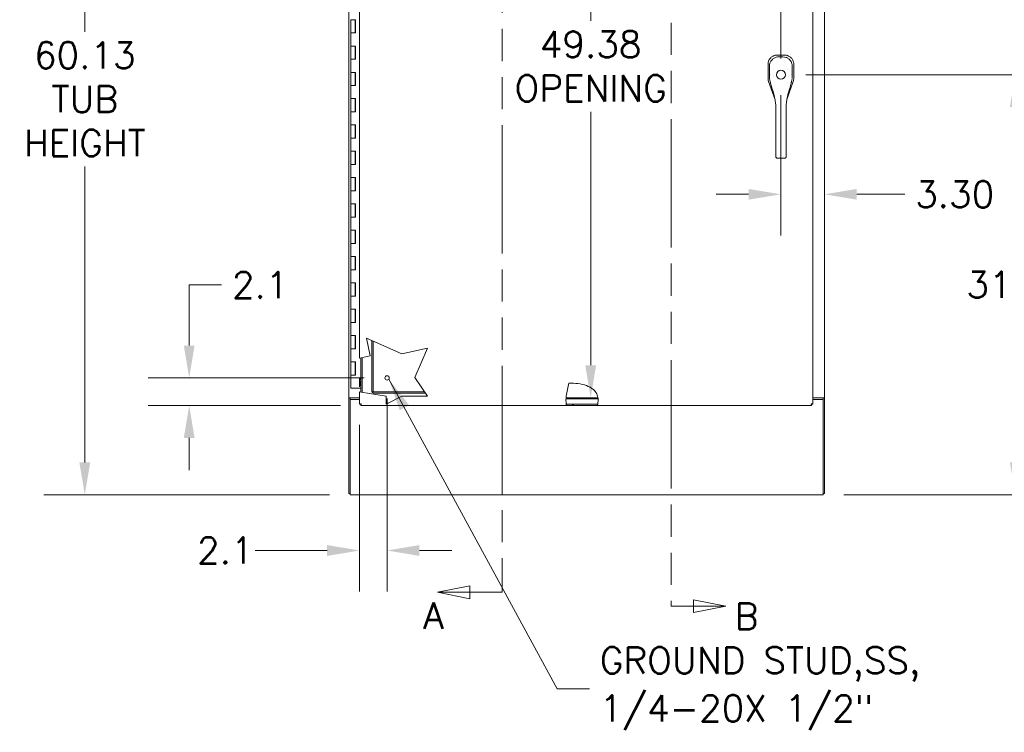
# Model space of a CAD drawing. Header units: inches. Extents: x 3 to 422, y 9 to 266.
# Tile 19 of 41: x 134 to 208, y 111 to 165. Entities that reach past the tile are written whole.
import ezdxf

# ---------------------------------------------------------------- set-up
doc = ezdxf.new("R2010")
doc.units = ezdxf.units.IN
doc.header["$LTSCALE"] = 25
doc.header["$MEASUREMENT"] = 0
doc.linetypes.add('DOUBLE_DASH_CHAIN', pattern=[1.2403, 0.6614, -0.0827, 0.1654, -0.0827, 0.1654, -0.0827])
for name, color, linetype, lineweight in [('Dimension (ANSI)', 7, 'Continuous', 5), ('Hatch (ANSI)', 7, 'Continuous', 5), ('Section Line (ANSI)', 7, 'DOUBLE_DASH_CHAIN', 5), ('Symbol (ANSI)', 7, 'Continuous', 5), ('Visible (ANSI)', 7, 'Continuous', 5)]:
    doc.layers.add(name, color=color, linetype=linetype, lineweight=lineweight)
doc.styles.add('ROMANS', font='romans.shx')
doc.dimstyles.new('Default (ANSI)', dxfattribs={"dimscale": 25, "dimtxt": 0.08, "dimasz": 0.098425, "dimexe": 0.125, "dimexo": 0.0625, "dimgap": 0.031496, "dimtad": 0, "dimtih": 1, "dimtoh": 1, "dimrnd": 1e-08, "dimzin": 0, "dimdsep": 46, "dimtxsty": 'ROMANS', "dimcen": 0.09, "dimdle": 0.393701, "dimclrd": 256, "dimclre": 256, "dimclrt": 256, "dimadec": 0, "dimazin": 0, "dimtfac": 1.25, "dimtofl": 0, "dimtmove": 0, "dimatfit": 3, "dimfxl": 0, "dimtolj": 1, "dimtzin": 0, "dimlwd": -1, "dimlwe": -1, "dimarcsym": 0})
doc.dimstyles.new('Default (ANSI)$7', dxfattribs={"dimscale": 25, "dimtxt": 0.08, "dimasz": 0.098425, "dimexe": 0.125, "dimexo": 0.0625, "dimgap": 0.031496, "dimtad": 0, "dimtih": 1, "dimtoh": 1, "dimrnd": 1e-08, "dimzin": 0, "dimdsep": 46, "dimtxsty": 'ROMANS', "dimcen": 0.09, "dimdle": 0.393701, "dimclrd": 256, "dimclre": 256, "dimclrt": 256, "dimadec": 0, "dimazin": 0, "dimtfac": 1.25, "dimtofl": 0, "dimtmove": 0, "dimatfit": 3, "dimfxl": 0, "dimtolj": 1, "dimtzin": 0, "dimlwd": -1, "dimlwe": -1, "dimarcsym": 0})

# ---------------------------------------------------------------- blocks, each defined once
blk = doc.blocks.new('2dTransSection0')
at = {"layer": 'Section Line (ANSI)', "linetype": 'Continuous'}
for p, q in [((6.743, 7.7661), (6.645, 7.7466)), ((6.743, 7.7271), (6.743, 7.7661)), ((6.743, 7.7466), (6.645, 7.7466)), ((6.645, 7.7466), (6.743, 7.7271)), ((6.8109, 7.7466), (6.743, 7.7466)), ((6.8109, 7.7466), (6.8109, 7.7309)), ((6.7128, 4.8843), (6.6148, 4.8648)), ((6.7128, 4.8453), (6.7128, 4.8843)), ((6.8109, 4.8806), (6.8109, 4.8648)), ((6.7128, 4.8648), (6.6148, 4.8648)), ((6.6148, 4.8648), (6.7128, 4.8453)), ((6.8109, 4.8648), (6.7128, 4.8648))]:
    blk.add_line(p, q, dxfattribs=at)
at = {"layer": 'Section Line (ANSI)', "linetype": 'DOUBLE_DASH_CHAIN', "ltscale": 0.023579}
blk.add_line((6.8109, 7.7466), (6.8109, 4.8648), dxfattribs=at)
at = {"layer": 'Section Line (ANSI)', "linetype": 'Continuous', "flags": 128}
for points in [[(6.743, 7.7661), (6.645, 7.7466)], [(6.7128, 4.8843), (6.6148, 4.8648)]]:
    blk.add_lwpolyline(points, dxfattribs=at)
at = {"layer": 'Section Line (ANSI)'}
for points in [[(6.743, 7.7661), (6.645, 7.7466), (6.743, 7.7271), (6.743, 7.7661)], [(6.7128, 4.8843), (6.6148, 4.8648), (6.7128, 4.8453), (6.7128, 4.8843)]]:
    blk.add_solid(points, dxfattribs=at)
at = {"layer": 'Section Line (ANSI)', "insert": (6.5999, 7.7629), "char_height": 0.08, "attachment_point": 7, "line_spacing_factor": 2.283283, "style": 'ROMANS'}
blk.add_mtext('A', dxfattribs=at)
at = {"layer": 'Section Line (ANSI)', "insert": (6.571, 4.7542), "char_height": 0.08, "attachment_point": 7, "style": 'ROMANS'}
blk.add_mtext('A', dxfattribs=at)
blk = doc.blocks.new('2dTransSection1')
at = {"layer": 'Section Line (ANSI)', "linetype": 'Continuous'}
for p, q in [((7.4699, 7.7675), (7.3719, 7.787)), ((7.3719, 7.787), (7.3719, 7.748)), ((7.3247, 7.7675), (7.3247, 7.7517)), ((7.3247, 7.7675), (7.3719, 7.7675)), ((7.3719, 7.7675), (7.4699, 7.7675)), ((7.3719, 7.748), (7.4699, 7.7675)), ((7.3247, 4.8385), (7.3247, 4.8227)), ((7.3247, 4.8227), (7.3926, 4.8227)), ((7.4906, 4.8227), (7.3926, 4.8422)), ((7.3926, 4.8422), (7.3926, 4.8032)), ((7.3926, 4.8227), (7.4906, 4.8227)), ((7.3926, 4.8032), (7.4906, 4.8227))]:
    blk.add_line(p, q, dxfattribs=at)
at = {"layer": 'Section Line (ANSI)', "linetype": 'DOUBLE_DASH_CHAIN', "ltscale": 0.023615}
blk.add_line((7.3247, 7.7675), (7.3247, 4.8227), dxfattribs=at)
at = {"layer": 'Section Line (ANSI)', "linetype": 'Continuous', "flags": 128}
for points in [[(7.3719, 7.748), (7.4699, 7.7675)], [(7.3926, 4.8032), (7.4906, 4.8227)]]:
    blk.add_lwpolyline(points, dxfattribs=at)
at = {"layer": 'Section Line (ANSI)'}
for points in [[(7.3719, 7.748), (7.4699, 7.7675), (7.3719, 7.787), (7.3719, 7.748)], [(7.3926, 4.8032), (7.4906, 4.8227), (7.3926, 4.8422), (7.3926, 4.8032)]]:
    blk.add_solid(points, dxfattribs=at)
at = {"layer": 'Section Line (ANSI)', "char_height": 0.08, "attachment_point": 7, "style": 'ROMANS'}
for insert in [(7.4297, 7.7979), (7.5175, 4.752)]:
    blk.add_mtext('B', dxfattribs=dict(at, insert=insert))
blk = doc.blocks.new('*D8')
at = {"layer": 'Defpoints', "color": 0}
for p in [(191.787, 160.944), (194.659, 129.031), (209.258, 129.031)]:
    blk.add_point(p, dxfattribs=at)
at = {"layer": 'Dimension (ANSI)'}
for p, q in [((193.349, 160.944), (212.383, 160.944)), ((209.258, 158.483), (209.258, 146.775)), ((209.258, 131.491), (209.258, 143.2)), ((196.222, 129.031), (212.383, 129.031))]:
    blk.add_line(p, q, dxfattribs=at)
for points in [[(208.848, 158.483), (209.668, 158.483), (209.258, 160.944)], [(208.848, 131.491), (209.668, 131.491), (209.258, 129.031)]]:
    blk.add_solid(points, dxfattribs=at)
at = {"layer": 'Dimension (ANSI)', "insert": (205.544, 145.987), "char_height": 2, "attachment_point": 1, "style": 'ROMANS'}
blk.add_mtext('\\A1;31.91', dxfattribs=at)
blk = doc.blocks.new('*D9')
at = {"layer": 'Defpoints', "color": 0}
for p in [(191.448, 184.593), (191.448, 160.605), (194.753, 136.406)]:
    blk.add_point(p, dxfattribs=at)
at = {"layer": 'Dimension (ANSI)'}
for p, q in [((191.448, 162.168), (191.448, 187.718)), ((188.988, 184.593), (186.527, 184.593)), ((197.214, 184.593), (200.865, 184.593))]:
    blk.add_line(p, q, dxfattribs=at)
for points in [[(188.988, 185.003), (188.988, 184.183), (191.448, 184.593)], [(197.214, 185.003), (197.214, 184.183), (194.753, 184.593)]]:
    blk.add_solid(points, dxfattribs=at)
at = {"layer": 'Dimension (ANSI)', "insert": (201.653, 185.593), "char_height": 2, "attachment_point": 1, "style": 'ROMANS'}
blk.add_mtext('\\A1;3.30', dxfattribs=at)
blk = doc.blocks.new('*D11')
at = {"layer": 'Defpoints', "color": 0}
for p in [(158.722, 189.156), (138.571, 129.031), (158.722, 129.031)]:
    blk.add_point(p, dxfattribs=at)
at = {"layer": 'Dimension (ANSI)'}
for p, q in [((157.159, 189.156), (135.446, 189.156)), ((138.571, 186.695), (138.571, 164.214)), ((138.571, 131.491), (138.571, 153.973)), ((157.159, 129.031), (135.446, 129.031))]:
    blk.add_line(p, q, dxfattribs=at)
for points in [[(138.161, 186.695), (138.981, 186.695), (138.571, 189.156)], [(138.161, 131.491), (138.981, 131.491), (138.571, 129.031)]]:
    blk.add_solid(points, dxfattribs=at)
at = {"layer": 'Dimension (ANSI)', "insert": (138.571, 159.093), "char_height": 2, "attachment_point": 5, "style": 'ROMANS'}
blk.add_mtext('\\A1;60.13\\PTUB\\PHEIGHT', dxfattribs=at)
blk = doc.blocks.new('*D27')
at = {"layer": 'Defpoints', "color": 0}
for p in [(161.535, 137.908), (159.441, 135.919), (161.535, 124.796)]:
    blk.add_point(p, dxfattribs=at)
at = {"layer": 'Dimension (ANSI)'}
for p, q in [((161.535, 136.345), (161.535, 121.671)), ((159.441, 134.356), (159.441, 121.671)), ((156.98, 124.796), (151.504, 124.796)), ((163.995, 124.796), (166.456, 124.796))]:
    blk.add_line(p, q, dxfattribs=at)
for points in [[(156.98, 125.206), (156.98, 124.385), (159.441, 124.796)], [(163.995, 125.206), (163.995, 124.385), (161.535, 124.796)]]:
    blk.add_solid(points, dxfattribs=at)
at = {"layer": 'Dimension (ANSI)', "insert": (147.098, 125.796), "char_height": 2, "attachment_point": 1, "style": 'ROMANS'}
blk.add_mtext('\\A1;2.1', dxfattribs=at)
blk = doc.blocks.new('*D28')
at = {"layer": 'Defpoints', "color": 0}
for p in [(161.366, 137.908), (146.501, 135.814), (159.546, 135.814)]:
    blk.add_point(p, dxfattribs=at)
at = {"layer": 'Dimension (ANSI)'}
for p, q in [((146.501, 140.368), (146.501, 144.97)), ((146.501, 144.97), (148.961, 144.97)), ((159.804, 137.908), (143.376, 137.908)), ((157.983, 135.814), (143.376, 135.814)), ((146.501, 133.353), (146.501, 130.893))]:
    blk.add_line(p, q, dxfattribs=at)
for points in [[(146.091, 140.368), (146.911, 140.368), (146.501, 137.908)], [(146.091, 133.353), (146.911, 133.353), (146.501, 135.814)]]:
    blk.add_solid(points, dxfattribs=at)
at = {"layer": 'Dimension (ANSI)', "insert": (149.749, 145.97), "char_height": 2, "attachment_point": 1, "style": 'ROMANS'}
blk.add_mtext('\\A1;2.1', dxfattribs=at)
blk = doc.blocks.new('*D35')
at = {"layer": 'Defpoints', "color": 0}
for p in [(177.561, 185.781), (177, 136.406), (177.546, 136.406)]:
    blk.add_point(p, dxfattribs=at)
at = {"layer": 'Dimension (ANSI)'}
for p, q in [((177, 183.32), (177, 165.036)), ((177, 138.866), (177, 158.128))]:
    blk.add_line(p, q, dxfattribs=at)
for points in [[(176.59, 183.32), (177.411, 183.32), (177, 185.781)], [(176.59, 138.866), (177.411, 138.866), (177, 136.406)]]:
    blk.add_solid(points, dxfattribs=at)
at = {"layer": 'Dimension (ANSI)', "insert": (177, 161.582), "char_height": 2, "attachment_point": 5, "style": 'ROMANS'}
blk.add_mtext('\\A1;49.38\\POPENING', dxfattribs=at)
blk = doc.blocks.new('*D40')
at = {"layer": 'Defpoints', "color": 0}
for p in [(191.448, 160.944), (194.753, 151.859), (194.753, 151.859)]:
    blk.add_point(p, dxfattribs=at)
at = {"layer": 'Dimension (ANSI)'}
for p, q in [((191.448, 159.381), (191.448, 148.734)), ((188.988, 151.859), (186.527, 151.859)), ((197.214, 151.859), (200.865, 151.859))]:
    blk.add_line(p, q, dxfattribs=at)
for points in [[(188.988, 152.269), (188.988, 151.448), (191.448, 151.859)], [(197.214, 152.269), (197.214, 151.448), (194.753, 151.859)]]:
    blk.add_solid(points, dxfattribs=at)
at = {"layer": 'Dimension (ANSI)', "insert": (201.653, 152.859), "char_height": 2, "attachment_point": 1, "style": 'ROMANS'}
blk.add_mtext('\\A1;3.30', dxfattribs=at)

msp = doc.modelspace()

# ---------------------------------------------------------------- hatches: boundary and pattern name
at = {"layer": 'Hatch (ANSI)'}
h = msp.add_hatch(dxfattribs=at)
h.set_pattern_fill('ANSI31', color=256, scale=25, style=0)
edge = h.paths.add_edge_path()
edge.add_spline(control_points=[(193.7849, 175.1607), (193.7868, 175.1601), (193.7887, 175.1594), (193.8071, 175.1527), (193.8224, 175.1469), (193.8463, 175.1377), (193.8554, 175.134), (193.8696, 175.1283), (193.8746, 175.1262), (193.8781, 175.1248), (193.8786, 175.1246), (193.8786, 175.1246)], knot_values=[1.2990933, 1.2990933, 1.2990933, 1.2990933, 1.3150398, 1.3150398, 1.4538225, 1.4538225, 1.5660233, 1.5660233, 1.6791688, 1.6791688, 1.7308533, 1.7308533, 1.7308533, 1.7308533], degree=3, periodic=0)
edge.add_line((193.8786, 175.1246), (193.8786, 172.7875))
edge.add_spline(control_points=[(193.8786, 172.7875), (193.8786, 172.7875), (193.8766, 172.7864), (193.8678, 172.7817), (193.8603, 172.7777), (193.8408, 172.7678), (193.8286, 172.7618), (193.8056, 172.751), (193.7954, 172.7464), (193.7849, 172.7418)], knot_values=[2.4604628, 2.4604628, 2.4604628, 2.4604628, 2.5605522, 2.5605522, 2.681996, 2.681996, 2.8095618, 2.8095618, 2.8996045, 2.8996045, 2.8996045, 2.8996045], degree=3, periodic=0)
edge.add_line((193.7849, 172.7418), (193.7849, 175.1607))
edge = h.paths.add_edge_path()
edge.add_line((175.1446, 135.9077), (177.532, 135.9077))
edge.add_spline(control_points=[(177.532, 135.9077), (177.5319, 135.9074), (177.5318, 135.9071), (177.529, 135.8947), (177.5262, 135.8831), (177.5197, 135.8583), (177.5163, 135.8461), (177.511, 135.8278), (177.509, 135.8214), (177.5071, 135.8152), (177.5067, 135.814), (177.5067, 135.814)], knot_values=[1.3442458, 1.3442458, 1.3442458, 1.3442458, 1.3463694, 1.3463694, 1.4444217, 1.4444217, 1.5745868, 1.5745868, 1.6912323, 1.6912323, 1.7696123, 1.7696123, 1.7696123, 1.7696123], degree=3, periodic=0)
edge.add_line((177.5067, 135.814), (175.1628, 135.814))
edge.add_spline(control_points=[(175.1628, 135.814), (175.1628, 135.814), (175.1628, 135.814), (175.1626, 135.8148), (175.1617, 135.8188), (175.1586, 135.8327), (175.1565, 135.8424), (175.1517, 135.8667), (175.149, 135.8811), (175.1458, 135.9004), (175.1452, 135.904), (175.1446, 135.9077)], knot_values=[0.323935, 0.323935, 0.323935, 0.323935, 0.3385999, 0.3385999, 0.4636854, 0.4636854, 0.5887921, 0.5887921, 0.7172913, 0.7172913, 0.7465723, 0.7465723, 0.7465723, 0.7465723], degree=3, periodic=0)
edge = h.paths.add_edge_path()
edge.add_line((177.4676, 186.3453), (175.1597, 186.3453))
edge.add_spline(control_points=[(175.1597, 186.3453), (175.1609, 186.3535), (175.1621, 186.3616), (175.165, 186.3809), (175.1667, 186.3916), (175.1698, 186.4112), (175.1712, 186.4196), (175.1733, 186.4327), (175.174, 186.4369), (175.1743, 186.4388), (175.1743, 186.439), (175.1743, 186.439)], knot_values=[1.2598952, 1.2598952, 1.2598952, 1.2598952, 1.3257465, 1.3257465, 1.4256518, 1.4256518, 1.5344915, 1.5344915, 1.650228, 1.650228, 1.6812235, 1.6812235, 1.6812235, 1.6812235], degree=3, periodic=0)
edge.add_line((175.1743, 186.439), (177.4197, 186.439))
edge.add_spline(control_points=[(177.4197, 186.439), (177.4197, 186.439), (177.4212, 186.4365), (177.4269, 186.4263), (177.4315, 186.4181), (177.4432, 186.3961), (177.4504, 186.382), (177.4611, 186.3596), (177.4643, 186.3525), (177.4676, 186.3453)], knot_values=[2.4590133, 2.4590133, 2.4590133, 2.4590133, 2.569245, 2.569245, 2.6951274, 2.6951274, 2.8377816, 2.8377816, 2.8999722, 2.8999722, 2.8999722, 2.8999722], degree=3, periodic=0)

# ---------------------------------------------------------------- linework, layer by layer
at = {"layer": 'Visible (ANSI)'}
for p, q in [((158.6281, 136.4058), (158.6281, 185.7808)), ((194.7531, 185.7808), (194.7531, 136.4058)), ((193.8786, 172.7875), (193.8786, 135.9187)), ((159.4411, 139.4129), (159.4411, 172.7158)), ((158.7824, 165.1263), (158.962, 165.1263)), ((158.7824, 164.1263), (158.7824, 165.1263)), ((158.962, 165.1263), (158.7824, 165.1263)), ((158.962, 165.1263), (159.1413, 165.1263)), ((159.1124, 164.1263), (159.1124, 165.1263)), ((159.1347, 164.1263), (159.1347, 165.1263)), ((159.1413, 165.1263), (159.1413, 164.1263)), ((158.962, 164.1263), (158.7824, 164.1263)), ((158.7824, 164.1263), (158.962, 164.1263)), ((158.7824, 163.1263), (158.7824, 164.1263)), ((159.1413, 164.1263), (158.962, 164.1263)), ((158.7824, 163.1263), (158.962, 163.1263)), ((158.7824, 162.1263), (158.7824, 163.1263)), ((158.962, 163.1263), (158.7824, 163.1263)), ((158.962, 163.1263), (159.1413, 163.1263)), ((159.1124, 162.1263), (159.1124, 163.1263)), ((159.1347, 162.1263), (159.1347, 163.1263)), ((159.1413, 163.1263), (159.1413, 162.1263)), ((191.1699, 162.4319), (191.162, 162.4319)), ((191.7269, 162.4319), (191.1699, 162.4319)), ((191.7348, 162.4319), (191.7269, 162.4319)), ((158.962, 162.1263), (158.7824, 162.1263)), ((158.7824, 162.1263), (158.962, 162.1263)), ((158.7824, 161.1263), (158.7824, 162.1263)), ((159.1413, 162.1263), (158.962, 162.1263)), ((190.472, 161.7419), (190.472, 161.7341)), ((190.472, 161.7341), (190.472, 160.67)), ((192.4248, 161.7341), (192.4248, 161.7419)), ((192.4248, 160.67), (192.4248, 161.7341)), ((158.7824, 161.1263), (158.962, 161.1263)), ((158.7824, 160.1263), (158.7824, 161.1263)), ((158.962, 161.1263), (158.7824, 161.1263)), ((158.962, 161.1263), (159.1413, 161.1263)), ((159.1124, 160.1263), (159.1124, 161.1263)), ((159.1347, 160.1263), (159.1347, 161.1263)), ((159.1413, 161.1263), (159.1413, 160.1263)), ((190.655, 160.964), (190.655, 160.964)), ((158.962, 160.1263), (158.7824, 160.1263)), ((158.7824, 160.1263), (158.962, 160.1263)), ((158.7824, 159.1263), (158.7824, 160.1263)), ((159.1413, 160.1263), (158.962, 160.1263)), ((190.5112, 160.4395), (191.0013, 159.039)), ((191.9051, 159.0667), (192.3856, 160.4395)), ((158.7824, 159.1263), (158.962, 159.1263)), ((158.7824, 158.1263), (158.7824, 159.1263)), ((158.962, 159.1263), (158.7824, 159.1263)), ((158.962, 159.1263), (159.1413, 159.1263)), ((159.1124, 158.1263), (159.1124, 159.1263)), ((159.1347, 158.1263), (159.1347, 159.1263)), ((159.1413, 159.1263), (159.1413, 158.1263)), ((191.0017, 159.0381), (191.0017, 159.0381)), ((191.9048, 159.0657), (191.9048, 159.0657)), ((158.962, 158.1263), (158.7824, 158.1263)), ((158.7824, 158.1263), (158.962, 158.1263)), ((158.7824, 157.1263), (158.7824, 158.1263)), ((159.1413, 158.1263), (158.962, 158.1263)), ((191.059, 157.5968), (191.0578, 158.5229)), ((191.8464, 157.5978), (191.8452, 158.5239)), ((158.7824, 157.1263), (158.962, 157.1263)), ((158.7824, 156.1263), (158.7824, 157.1263)), ((158.962, 157.1263), (158.7824, 157.1263)), ((158.962, 157.1263), (159.1413, 157.1263)), ((159.1124, 156.1263), (159.1124, 157.1263)), ((159.1347, 156.1263), (159.1347, 157.1263)), ((159.1413, 157.1263), (159.1413, 156.1263)), ((191.059, 157.5968), (191.0615, 155.6283)), ((191.8464, 157.5978), (191.8489, 155.6293)), ((158.962, 156.1263), (158.7824, 156.1263)), ((158.7824, 156.1263), (158.962, 156.1263)), ((158.7824, 155.1263), (158.7824, 156.1263)), ((159.1413, 156.1263), (158.962, 156.1263)), ((191.0626, 154.7759), (191.0615, 155.6283)), ((191.85, 154.7769), (191.8489, 155.6293)), ((158.7824, 155.1263), (158.962, 155.1263)), ((158.7824, 154.1263), (158.7824, 155.1263)), ((158.962, 155.1263), (158.7824, 155.1263)), ((158.962, 155.1263), (159.1413, 155.1263)), ((159.1124, 154.1263), (159.1124, 155.1263)), ((159.1347, 154.1263), (159.1347, 155.1263)), ((159.1413, 155.1263), (159.1413, 154.1263)), ((158.962, 154.1263), (158.7824, 154.1263)), ((158.7824, 154.1263), (158.962, 154.1263)), ((158.7824, 153.1263), (158.7824, 154.1263)), ((159.1413, 154.1263), (158.962, 154.1263)), ((191.0626, 154.7759), (191.0626, 154.7169)), ((191.1809, 154.6042), (191.7321, 154.6049)), ((191.85, 154.7769), (191.85, 154.7179)), ((158.7824, 153.1263), (158.962, 153.1263)), ((158.7824, 152.1263), (158.7824, 153.1263)), ((158.962, 153.1263), (158.7824, 153.1263)), ((158.962, 153.1263), (159.1413, 153.1263)), ((159.1124, 152.1263), (159.1124, 153.1263)), ((159.1347, 152.1263), (159.1347, 153.1263)), ((159.1413, 153.1263), (159.1413, 152.1263)), ((158.962, 152.1263), (158.7824, 152.1263)), ((158.7824, 152.1263), (158.962, 152.1263)), ((158.7824, 151.1263), (158.7824, 152.1263)), ((159.1413, 152.1263), (158.962, 152.1263)), ((158.7824, 151.1263), (158.962, 151.1263)), ((158.7824, 150.1263), (158.7824, 151.1263)), ((158.962, 151.1263), (158.7824, 151.1263)), ((158.962, 151.1263), (159.1413, 151.1263)), ((159.1124, 150.1263), (159.1124, 151.1263)), ((159.1347, 150.1263), (159.1347, 151.1263)), ((159.1413, 151.1263), (159.1413, 150.1263)), ((158.962, 150.1263), (158.7824, 150.1263)), ((158.7824, 150.1263), (158.962, 150.1263)), ((158.7824, 149.1263), (158.7824, 150.1263)), ((159.1413, 150.1263), (158.962, 150.1263)), ((158.7824, 149.1263), (158.962, 149.1263)), ((158.7824, 148.1263), (158.7824, 149.1263)), ((158.962, 149.1263), (158.7824, 149.1263)), ((158.962, 149.1263), (159.1413, 149.1263)), ((159.1124, 148.1263), (159.1124, 149.1263)), ((159.1347, 148.1263), (159.1347, 149.1263)), ((159.1413, 149.1263), (159.1413, 148.1263)), ((158.962, 148.1263), (158.7824, 148.1263)), ((158.7824, 148.1263), (158.962, 148.1263)), ((158.7824, 147.1263), (158.7824, 148.1263)), ((159.1413, 148.1263), (158.962, 148.1263)), ((158.7824, 147.1263), (158.962, 147.1263)), ((158.7824, 146.1263), (158.7824, 147.1263)), ((158.962, 147.1263), (158.7824, 147.1263)), ((158.962, 147.1263), (159.1413, 147.1263)), ((159.1124, 146.1263), (159.1124, 147.1263)), ((159.1347, 146.1263), (159.1347, 147.1263)), ((159.1413, 147.1263), (159.1413, 146.1263)), ((158.962, 146.1263), (158.7824, 146.1263)), ((158.7824, 146.1263), (158.962, 146.1263)), ((158.7824, 145.1263), (158.7824, 146.1263)), ((159.1413, 146.1263), (158.962, 146.1263)), ((158.7824, 145.1263), (158.962, 145.1263)), ((158.7824, 144.1263), (158.7824, 145.1263)), ((158.962, 145.1263), (158.7824, 145.1263)), ((158.962, 145.1263), (159.1413, 145.1263)), ((159.1124, 144.1263), (159.1124, 145.1263)), ((159.1347, 144.1263), (159.1347, 145.1263)), ((159.1413, 145.1263), (159.1413, 144.1263)), ((158.962, 144.1263), (158.7824, 144.1263)), ((158.7824, 144.1263), (158.962, 144.1263)), ((158.7824, 143.1263), (158.7824, 144.1263)), ((159.1413, 144.1263), (158.962, 144.1263)), ((158.7824, 143.1263), (158.962, 143.1263)), ((158.7824, 142.1263), (158.7824, 143.1263)), ((158.962, 143.1263), (158.7824, 143.1263)), ((158.962, 143.1263), (159.1413, 143.1263)), ((159.1124, 142.1263), (159.1124, 143.1263)), ((159.1347, 142.1263), (159.1347, 143.1263)), ((159.1413, 143.1263), (159.1413, 142.1263)), ((158.962, 142.1263), (158.7824, 142.1263)), ((158.7824, 142.1263), (158.962, 142.1263)), ((158.7824, 141.1263), (158.7824, 142.1263)), ((159.1413, 142.1263), (158.962, 142.1263)), ((158.7824, 141.1263), (158.962, 141.1263)), ((158.7824, 140.1263), (158.7824, 141.1263)), ((158.962, 141.1263), (158.7824, 141.1263)), ((158.962, 141.1263), (159.1413, 141.1263)), ((159.1124, 140.1263), (159.1124, 141.1263)), ((159.1347, 140.1263), (159.1347, 141.1263)), ((159.1413, 141.1263), (159.1413, 140.1263)), ((160.2507, 139.5896), (159.9604, 140.9205)), ((159.9604, 140.9205), (162.6464, 139.7348)), ((160.3786, 140.7359), (160.3786, 136.8765)), ((160.4775, 140.6922), (160.4775, 136.8765)), ((158.962, 140.1263), (158.7824, 140.1263)), ((158.7824, 140.1263), (158.962, 140.1263)), ((158.7824, 139.1263), (158.7824, 140.1263)), ((159.1413, 140.1263), (158.962, 140.1263)), ((162.6464, 139.7348), (164.6103, 140.1633)), ((164.6103, 140.1633), (163.6284, 137.9389)), ((158.7824, 139.1263), (158.962, 139.1263)), ((158.7824, 138.1263), (158.7824, 139.1263)), ((158.962, 139.1263), (158.7824, 139.1263)), ((158.962, 139.1263), (159.1413, 139.1263)), ((159.1124, 138.1263), (159.1124, 139.1263)), ((159.1347, 138.1263), (159.1347, 139.1263)), ((159.1413, 139.1263), (159.1413, 138.1263)), ((159.566, 139.4402), (159.4411, 139.4129)), ((159.5296, 139.4322), (159.5296, 136.8765)), ((159.566, 139.4402), (160.2507, 139.5896)), ((159.6286, 139.4539), (159.6286, 136.8765)), ((158.962, 138.1263), (158.7824, 138.1263)), ((158.7824, 138.1263), (158.962, 138.1263)), ((158.7824, 137.1263), (158.7824, 138.1263)), ((159.1413, 138.1263), (158.962, 138.1263)), ((159.4411, 137.233), (159.4411, 137.8914)), ((159.4411, 137.8914), (159.5278, 137.7657)), ((159.5278, 137.7657), (159.4411, 137.233)), ((163.6284, 137.9389), (164.6103, 136.5163)), ((158.962, 137.1263), (158.7824, 137.1263)), ((158.962, 137.1263), (159.4695, 137.1263)), ((159.4695, 137.1263), (159.5296, 137.1263)), ((158.6281, 136.4058), (158.753, 136.4058)), ((158.6281, 136.4056), (158.6281, 136.4058)), ((158.7218, 136.4056), (158.6281, 136.4056)), ((158.6281, 136.4056), (158.6281, 129.1245)), ((158.7218, 136.4058), (158.7218, 136.4056)), ((158.7218, 136.4056), (158.7218, 136.2809)), ((159.4411, 136.2809), (158.7218, 136.2809)), ((158.7218, 129.1558), (158.7218, 136.2809)), ((159.4411, 136.4058), (158.753, 136.4058)), ((159.4411, 135.9187), (159.4411, 136.8451)), ((159.4411, 136.8451), (159.566, 136.8248)), ((161.4607, 136.5163), (159.566, 136.8248)), ((160.5036, 136.8504), (164.3797, 136.8504)), ((160.5036, 136.7515), (164.448, 136.7515)), ((161.4607, 135.9389), (161.4607, 136.5163)), ((162.6464, 136.5163), (161.5147, 135.9389)), ((164.6103, 136.5163), (162.6464, 136.5163)), ((177.5588, 136.3121), (175.1251, 136.3121)), ((177.5462, 136.4058), (175.1306, 136.4058)), ((194.6281, 136.4058), (193.8786, 136.4058)), ((194.6594, 136.2809), (193.8786, 136.2809)), ((194.6281, 136.4058), (194.7531, 136.4058)), ((194.6594, 136.4056), (194.6594, 136.4058)), ((194.7531, 136.4056), (194.6594, 136.4056)), ((194.6594, 136.4056), (194.6594, 136.2809)), ((194.6594, 136.2809), (194.6594, 129.1558)), ((194.7531, 136.4058), (194.7531, 136.4056)), ((194.7531, 136.4056), (194.7531, 129.1245)), ((159.5348, 135.9187), (159.4411, 135.9187)), ((159.5458, 135.9077), (159.5458, 135.814)), ((175.1628, 135.814), (159.5458, 135.814)), ((161.4607, 136.0015), (161.6374, 136.0015)), ((161.4607, 135.9114), (161.5147, 135.9389)), ((161.4607, 135.9389), (161.4607, 135.9114)), ((175.1446, 135.9077), (177.532, 135.9077)), ((177.5067, 135.814), (175.1628, 135.814)), ((193.7739, 135.814), (177.5067, 135.814)), ((193.7739, 135.9077), (193.7739, 135.814)), ((193.7849, 135.9187), (193.8786, 135.9187)), ((158.7218, 129.1245), (158.6281, 129.1245)), ((158.7218, 129.1558), (158.7218, 129.0308)), ((194.6594, 129.0308), (158.7218, 129.0308)), ((194.6594, 129.0308), (194.6594, 129.1558)), ((194.7531, 129.1245), (194.6594, 129.1245))]:
    msp.add_line(p, q, dxfattribs=at)
for centre, radius in [((191.4484, 160.9438), 0.3385), ((161.5348, 137.9077), 0.1685)]:
    msp.add_circle(centre, radius, dxfattribs=at)
for centre, radius, start, end in [((191.4484, 160.9438), 0.5984, 191.016284, 191.016557), ((191.4484, 160.9438), 0.6693, 142.588269, 142.607828), ((191.4484, 160.9438), 0.6693, 37.537874, 37.54724), ((191.4484, 160.9438), 0.5984, 349.129382, 349.129652), ((191.4484, 160.9438), 0.7874, 302.323693, 302.337775), ((160.5036, 136.8765), 0.9741, 180, 182.705563), ((160.5036, 136.8765), 0.875, 180, 184.082145), ((160.5036, 136.8765), 0.125, 180, 270), ((160.5036, 136.8765), 0.0261, 180, 270)]:
    msp.add_arc(centre, radius, start, end, dxfattribs=at)
for points, knots in [([(191.162, 162.4319), (191.1155, 162.4319), (191.0688, 162.4274), (190.9674, 162.4069), (190.9135, 162.3891), (190.792, 162.3313), (190.728, 162.2862), (190.6178, 162.1761), (190.5727, 162.1121), (190.5149, 161.9906), (190.4971, 161.9366), (190.4766, 161.8352), (190.472, 161.7885), (190.472, 161.7419)], [-2.7434722, -2.7434722, -2.7434722, -2.7434722, -2.3881903, -2.3881903, -1.9605506, -1.9605506, -1.3719512, -1.3719512, -0.783309, -0.783309, -0.3554091, -0.3554091, 0, 0, 0, 0]), ([(192.4248, 161.7419), (192.4248, 161.7886), (192.4202, 161.8355), (192.3997, 161.9367), (192.382, 161.9902), (192.3244, 162.1116), (192.2791, 162.1759), (192.1686, 162.2864), (192.1042, 162.3317), (191.9828, 162.3893), (191.9289, 162.4071), (191.8276, 162.4274), (191.7811, 162.4319), (191.7348, 162.4319)], [-2.7442933, -2.7442933, -2.7442933, -2.7442933, -2.3887586, -2.3887586, -1.963257, -1.963257, -1.3723693, -1.3723693, -0.7818527, -0.7818527, -0.3539618, -0.3539618, 0, 0, 0, 0]), ([(190.5842, 161.5878), (190.584, 161.6646), (190.5965, 161.7424), (190.6447, 161.8878), (190.6809, 161.9572), (190.772, 162.0788), (190.8278, 162.1326), (190.9517, 162.2184), (191.0212, 162.2515), (191.1564, 162.2909), (191.2228, 162.3005), (191.2885, 162.3006)], [0, 0, 0, 0, 0.5854788, 0.5854788, 1.1667456, 1.1667456, 1.7431375, 1.7431375, 2.3149918, 2.3149918, 2.8160817, 2.8160817, 2.8160817, 2.8160817]), ([(191.6048, 162.301), (191.6835, 162.3011), (191.7633, 162.2875), (191.9076, 162.2369), (191.9745, 162.2007), (192.0926, 162.1099), (192.1452, 162.0542), (192.2295, 161.9302), (192.2622, 161.8605), (192.3015, 161.7241), (192.311, 161.6567), (192.311, 161.59)], [0, 0, 0, 0, 0.5995387, 0.5995387, 1.1651217, 1.1651217, 1.7348351, 1.7348351, 2.3072779, 2.3072779, 2.8160555, 2.8160555, 2.8160555, 2.8160555]), ([(190.472, 160.6687), (190.472, 160.63), (190.4753, 160.5913), (190.4883, 160.5148), (190.498, 160.4772), (190.5108, 160.4407)], [-0.58964336, -0.58964336, -0.58964336, -0.58964336, -0.29484392, -0.29484392, 0, 0, 0, 0]), ([(190.7695, 159.934), (190.7478, 160.0051), (190.7285, 160.0739), (190.6951, 160.1982), (190.6804, 160.255), (190.6555, 160.351), (190.6448, 160.391), (190.6365, 160.4201), (190.6349, 160.4253), (190.6337, 160.4292), (190.6334, 160.4299), (190.6334, 160.4299)], [0, 0, 0, 0, 0.5917739, 0.5917739, 1.1937963, 1.1937963, 1.8265862, 1.8265862, 2.0260379, 2.0260379, 2.1207393, 2.1207393, 2.1207393, 2.1207393]), ([(192.2647, 160.4319), (192.2647, 160.4319), (192.2644, 160.4312), (192.2629, 160.4264), (192.2607, 160.4188), (192.2536, 160.3934), (192.2478, 160.3719), (192.232, 160.3112), (192.2209, 160.2675), (192.1931, 160.1602), (192.1754, 160.0929), (192.1471, 159.9935), (192.1387, 159.9648), (192.1299, 159.9357)], [0.1131255, 0.1131255, 0.1131255, 0.1131255, 0.2109938, 0.2109938, 0.4652601, 0.4652601, 0.8462628, 0.8462628, 1.3727672, 1.3727672, 1.9948556, 1.9948556, 2.2367821, 2.2367821, 2.2367821, 2.2367821]), ([(192.386, 160.4407), (192.3988, 160.4772), (192.4085, 160.5148), (192.4215, 160.5913), (192.4248, 160.63), (192.4248, 160.6687)], [-0.58964336, -0.58964336, -0.58964336, -0.58964336, -0.29484392, -0.29484392, 0, 0, 0, 0]), ([(190.9588, 159.2638), (190.9336, 159.3989), (190.893, 159.5359), (190.8241, 159.7588), (190.7961, 159.8466), (190.7695, 159.934)], [0, 0, 0, 0, 1.1229236, 1.1229236, 1.8574127, 1.8574127, 1.8574127, 1.8574127]), ([(191.0578, 158.5229), (191.0576, 158.627), (191.0488, 158.7315), (191.018, 158.9584), (190.9935, 159.0808), (190.9665, 159.2225), (190.9626, 159.2431), (190.9588, 159.2638)], [0, 0, 0, 0, 0.793652, 0.793652, 1.7868631, 1.7868631, 1.9562647, 1.9562647, 1.9562647, 1.9562647]), ([(191.9423, 159.265), (191.9208, 159.1474), (191.8967, 159.0293), (191.8586, 158.7837), (191.845, 158.6537), (191.8452, 158.5239)], [0, 0, 0, 0, 0.9661617, 0.9661617, 1.9551183, 1.9551183, 1.9551183, 1.9551183]), ([(191.1809, 154.6042), (191.168, 154.6042), (191.155, 154.6062), (191.1305, 154.6141), (191.1188, 154.6201), (191.0984, 154.6352), (191.0894, 154.6443), (191.0753, 154.6646), (191.0699, 154.676), (191.0641, 154.697), (191.0627, 154.7065), (191.0626, 154.716)], [0, 0, 0, 0, 0.09792039, 0.09792039, 0.19639479, 0.19639479, 0.29228368, 0.29228368, 0.38675132, 0.38675132, 0.45999708, 0.45999708, 0.45999708, 0.45999708]), ([(191.85, 154.7179), (191.85, 154.7063), (191.8481, 154.6946), (191.8408, 154.6725), (191.8353, 154.6619), (191.8213, 154.6429), (191.8126, 154.6345), (191.7929, 154.6203), (191.7816, 154.6146), (191.7577, 154.6069), (191.7448, 154.6049), (191.7321, 154.6049)], [0, 0, 0, 0, 0.08929566, 0.08929566, 0.17932502, 0.17932502, 0.27047307, 0.27047307, 0.36515742, 0.36515742, 0.46216523, 0.46216523, 0.46216523, 0.46216523]), ([(175.1399, 135.9389), (175.117, 136.1037), (175.116, 136.2984), (175.1793, 136.8568), (175.2621, 137.2057), (175.3484, 137.514)], [0.0502098, 0.0502098, 0.0502098, 0.0502098, 1.3017112, 1.3017112, 3.0044906, 3.0044906, 3.0044906, 3.0044906]), ([(175.3484, 137.514), (175.8054, 137.514), (176.2812, 137.4689), (176.8697, 137.2558), (177.0561, 137.1575), (177.3105, 136.9255), (177.3937, 136.8173), (177.5082, 136.5815), (177.5415, 136.4623), (177.5714, 136.2069), (177.565, 136.0693), (177.5387, 135.9389)], [0, 0, 0, 0, 3.4825907, 3.4825907, 5.1922593, 5.1922593, 6.340221, 6.340221, 7.3696277, 7.3696277, 8.4809311, 8.4809311, 8.4809311, 8.4809311]), ([(159.566, 135.9389), (159.5224, 135.9344), (159.4795, 135.9299), (159.4577, 135.9254), (159.4469, 135.9232), (159.4411, 135.9209), (159.4411, 135.9187)], [0, 0, 0, 0, 1.04908, 1.04908, 1.04908, 1.5707963, 1.5707963, 1.5707963, 1.5707963]), ([(159.566, 135.9389), (159.5506, 135.9326), (159.5363, 135.9262), (159.5349, 135.9198), (159.5348, 135.9195), (159.5348, 135.9191), (159.5348, 135.9187)], [0, 0, 0, 0, 1.4834748, 1.4834748, 1.4834748, 1.5707963, 1.5707963, 1.5707963, 1.5707963]), ([(159.5458, 135.814), (159.5503, 135.814), (159.5548, 135.8388), (159.5593, 135.8766), (159.5616, 135.8955), (159.5638, 135.9172), (159.566, 135.9389)], [0, 0, 0, 0, 1.04908, 1.04908, 1.04908, 1.5707963, 1.5707963, 1.5707963, 1.5707963]), ([(159.566, 135.9389), (159.5597, 135.9235), (159.5533, 135.9091), (159.547, 135.9078), (159.5466, 135.9077), (159.5462, 135.9077), (159.5458, 135.9077)], [0, 0, 0, 0, 1.4834748, 1.4834748, 1.4834748, 1.5707963, 1.5707963, 1.5707963, 1.5707963]), ([(175.1628, 135.814), (175.1628, 135.814), (175.1628, 135.814), (175.1626, 135.8148), (175.1617, 135.8188), (175.1586, 135.8327), (175.1565, 135.8424), (175.1517, 135.8667), (175.149, 135.8811), (175.1451, 135.9044), (175.1439, 135.9123), (175.1418, 135.9257), (175.1411, 135.9311), (175.1402, 135.9373), (175.1401, 135.9381), (175.1399, 135.9389)], [0.32393502, 0.32393502, 0.32393502, 0.32393502, 0.33859988, 0.33859988, 0.4636854, 0.4636854, 0.58879206, 0.58879206, 0.71729132, 0.71729132, 0.77997669, 0.77997669, 0.821351, 0.821351, 0.82770397, 0.82770397, 0.82770397, 0.82770397]), ([(177.5387, 135.9389), (177.5383, 135.937), (177.5379, 135.935), (177.5357, 135.9242), (177.5337, 135.9154), (177.529, 135.8947), (177.5262, 135.8831), (177.5197, 135.8583), (177.5163, 135.8461), (177.511, 135.8278), (177.509, 135.8214), (177.5071, 135.8152), (177.5067, 135.814), (177.5067, 135.814)], [1.26220873, 1.26220873, 1.26220873, 1.26220873, 1.27724206, 1.27724206, 1.3463694, 1.3463694, 1.44442171, 1.44442171, 1.57458679, 1.57458679, 1.69123226, 1.69123226, 1.76961229, 1.76961229, 1.76961229, 1.76961229]), ([(193.7536, 135.9389), (193.76, 135.9235), (193.7664, 135.9091), (193.7727, 135.9078), (193.7731, 135.9077), (193.7735, 135.9077), (193.7739, 135.9077)], [0, 0, 0, 0, 1.4834748, 1.4834748, 1.4834748, 1.5707963, 1.5707963, 1.5707963, 1.5707963]), ([(193.8786, 135.9187), (193.8786, 135.9232), (193.8538, 135.9277), (193.8159, 135.9322), (193.7971, 135.9344), (193.7754, 135.9367), (193.7536, 135.9389)], [0, 0, 0, 0, 1.04908, 1.04908, 1.04908, 1.5707963, 1.5707963, 1.5707963, 1.5707963]), ([(193.7536, 135.9389), (193.7691, 135.9326), (193.7834, 135.9262), (193.7848, 135.9198), (193.7849, 135.9195), (193.7849, 135.9191), (193.7849, 135.9187)], [0, 0, 0, 0, 1.4834748, 1.4834748, 1.4834748, 1.5707963, 1.5707963, 1.5707963, 1.5707963]), ([(193.7536, 135.9389), (193.7581, 135.8952), (193.7626, 135.8524), (193.7671, 135.8306), (193.7694, 135.8198), (193.7716, 135.814), (193.7739, 135.814)], [0, 0, 0, 0, 1.04908, 1.04908, 1.04908, 1.5707963, 1.5707963, 1.5707963, 1.5707963])]:
    msp.add_open_spline(points, degree=3, knots=knots, dxfattribs=at)
for points in [[(190.5892, 160.684), (190.5864, 160.9853), (190.5848, 161.2865), (190.5842, 161.5878)], [(191.2885, 162.3006), (191.394, 162.3007), (191.4994, 162.3008), (191.6048, 162.301)], [(192.311, 161.59), (192.3111, 161.2887), (192.3103, 160.9875), (192.3083, 160.6862)], [(192.2417, 160.966), (192.2417, 160.966), (192.2417, 160.966), (192.2417, 160.966)], [(190.472, 160.6687), (190.472, 160.6691), (190.472, 160.6696), (190.472, 160.67)], [(190.5112, 160.4395), (190.5111, 160.4399), (190.5109, 160.4403), (190.5108, 160.4407)], [(190.6345, 160.4267), (190.6055, 160.5088), (190.59, 160.5969), (190.5892, 160.684)], [(190.6122, 160.5942), (190.6122, 160.5942), (190.6122, 160.5941), (190.6122, 160.5941)], [(190.6856, 160.2773), (190.6856, 160.2773), (190.6856, 160.2773), (190.6856, 160.2773)], [(192.3053, 160.6234), (192.2996, 160.5572), (192.2855, 160.4912), (192.2636, 160.4288)], [(192.2852, 160.5949), (192.2852, 160.5949), (192.2852, 160.5949), (192.2852, 160.5949)], [(192.386, 160.4407), (192.3859, 160.4403), (192.3857, 160.4399), (192.3856, 160.4395)], [(192.4248, 160.67), (192.4248, 160.6696), (192.4248, 160.6691), (192.4248, 160.6687)], [(192.1299, 159.9357), (192.0631, 159.7147), (191.9833, 159.4886), (191.9423, 159.265)]]:
    msp.add_open_spline(points, degree=3, dxfattribs=at)

# ---------------------------------------------------------------- block references
at = {"layer": 'Section Line (ANSI)', "xscale": 25, "yscale": 25, "zscale": 25}
for name in ['2dTransSection1', '2dTransSection0']:
    msp.add_blockref(name, (0, 0), dxfattribs=at)

# ---------------------------------------------------------------- texts
at = {"layer": 'Symbol (ANSI)', "insert": (177.691, 114.2935), "char_height": 2, "width": 28.151757, "attachment_point": 4, "line_spacing_factor": 1.093904, "style": 'ROMANS'}
msp.add_mtext('{\\fRomanS|b0|i0;\\H2.0000;GROUND STUD,SS,\\P1/4-20X 1/2"\\fromans|b0|i0;\\H2.0000; }', dxfattribs=at)

# ---------------------------------------------------------------- dimensions: what is measured, and where the dimension line sits
at = {"layer": 'Dimension (ANSI)'}
for base, p1, p2, text, override, picture, middle in [((138.5713385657, 129.0308346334), (158.7217948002, 189.1558346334), (158.7217948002, 129.0308346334), '<>\\PTUB\\PHEIGHT', {"dimdec": 2, "dimtp": 0, "dimtm": 0, "dimtdec": 2, "dimatfit": 1}, '*D11', (138.5713385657, 159.0933346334)), ((177.0004712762, 136.4058346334), (177.5606860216, 185.7808346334), (177.5461771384, 136.4058346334), '<>\\POPENING', {"dimdec": 2, "dimse1": 1, "dimse2": 1, "dimtp": 0, "dimtm": 0, "dimtdec": 2, "dimatfit": 1}, '*D35', (177.0004712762, 161.5820767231))]:
    dim = msp.add_linear_dim(base=base, p1=p1, p2=p2, angle=90, text=text, dimstyle='Default (ANSI)', override=override, dxfattribs=at)
    dim.commit()
    dim.dimension.update_dxf_attribs({"geometry": picture, "text_midpoint": middle, "dimtype": 160})
for base, p1, p2, angle, override, picture, middle in [((191.4484, 184.5926), (194.7531, 136.4058), (191.4484, 160.6053), 180, {"dimtih": 0, "dimtoh": 0, "dimdec": 2, "dimse1": 1, "dimtp": 0, "dimtm": 0, "dimtdec": 2, "dimatfit": 1}, '*D9', (204.7001, 184.5926)), ((194.7531, 151.8585), (191.4484, 160.9438), (194.7531, 151.8585), 180, {"dimtih": 0, "dimtoh": 0, "dimdec": 2, "dimse2": 1, "dimtp": 0, "dimtm": 0, "dimtdec": 2, "dimatfit": 1}, '*D40', (204.7001, 151.8585)), ((209.258, 129.0308), (191.7869, 160.9438), (194.6594, 129.0308), 90, {"dimdec": 2, "dimtp": 0, "dimtm": 0, "dimtdec": 2, "dimatfit": 1}, '*D8', (209.258, 144.9873)), ((146.5008, 135.814), (161.3663, 137.9077), (159.5458, 135.814), 90, {"dimdec": 1, "dimtp": 0, "dimtm": 0, "dimtdec": 1, "dimatfit": 1}, '*D28', (151.5584, 144.9704)), ((161.5348, 124.7955), (159.4411, 135.9187), (161.5348, 137.9077), 180, {"dimtih": 0, "dimtoh": 0, "dimdec": 1, "dimtp": 0, "dimtm": 0, "dimtdec": 1, "dimatfit": 1}, '*D27', (148.9074, 124.7955))]:
    dim = msp.add_linear_dim(base=base, p1=p1, p2=p2, angle=angle, dimstyle='Default (ANSI)', override=override, dxfattribs=at)
    dim.commit()
    dim.dimension.update_dxf_attribs({"geometry": picture, "text_midpoint": middle, "dimtype": 160})

# ---------------------------------------------------------------- leaders
at = {"layer": 'Symbol (ANSI)', "annotation_type": 0, "has_hookline": 1, "hookline_direction": 0, "text_width": 27.2089}
msp.add_leader([(161.6711, 137.8086), (174.4429, 114.2935), (176.9036, 114.2935)], dimstyle='Default (ANSI)$7', override={"dimtad": 0}, dxfattribs=at)

doc.saveas('drawing.dxf')
